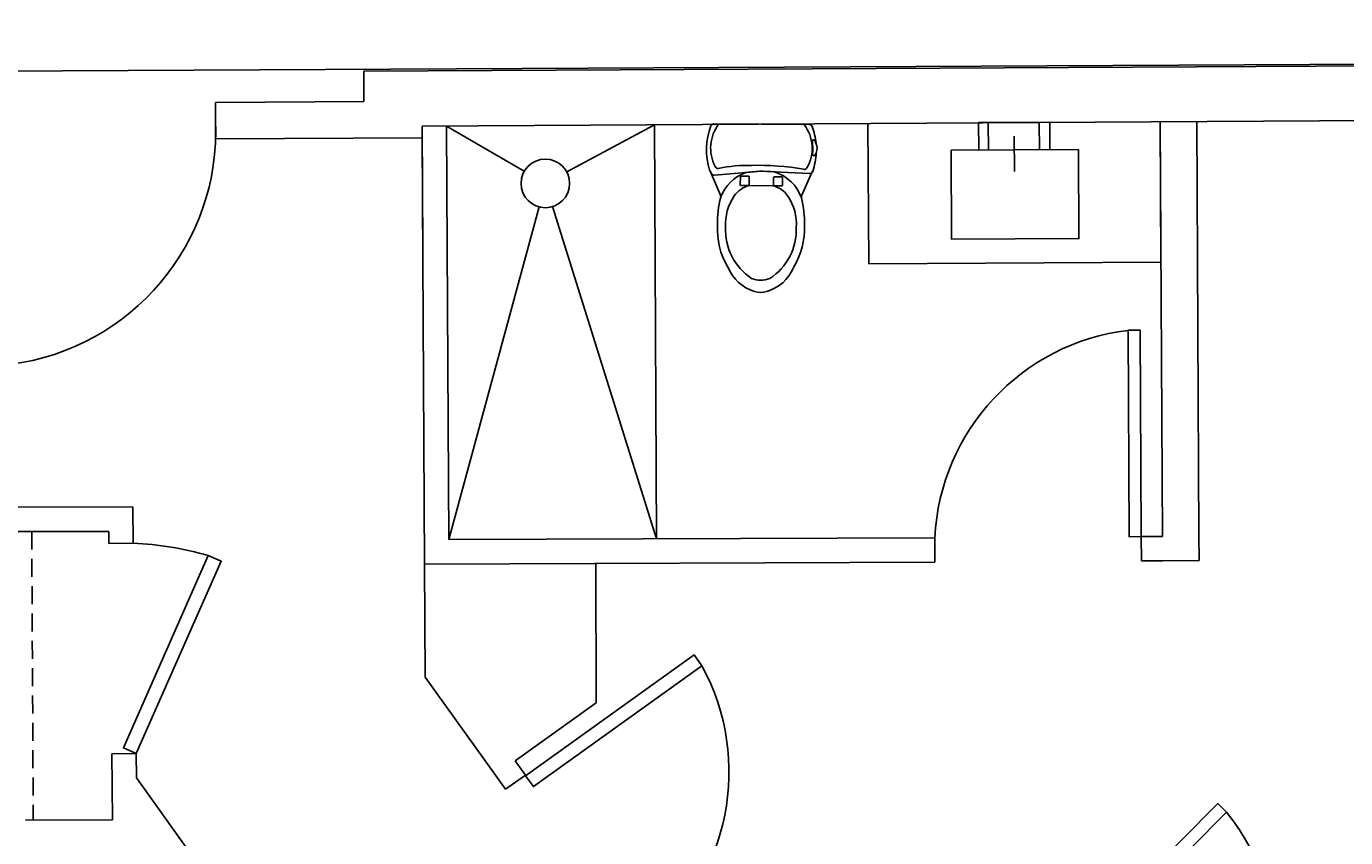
# Model space of a CAD drawing. Header units: inches. Extents: x -3371 to 2763, y -983 to 646.
# Tile 8 of 96: x -2275 to -2058, y -446 to -312. Entities that reach past the tile are written whole.
import ezdxf

# ---------------------------------------------------------------- set-up
doc = ezdxf.new("R2010")
doc.units = ezdxf.units.IN
doc.header["$LTSCALE"] = 12
doc.header["$MEASUREMENT"] = 0
doc.linetypes.add('DASHED2', pattern=[0.375, 0.25, -0.125])
doc.layers.add('Layer1', color=6, linetype='Continuous')
doc.layers.add('White', color=7, linetype='Continuous')
doc.styles.get("Standard").update_dxf_attribs({"font": 'arial.ttf'})

# ---------------------------------------------------------------- blocks, each defined once
blk = doc.blocks.new('Toilet')
at = {"layer": 'Layer1'}
for p, q in [((0, 7.85), (0, -7.85)), ((8.45, 7.69), (7.83, 1.22)), ((7.9, 8.33), (11.75, 6.67)), ((8.55, 2.1), (8.55, 3.31)), ((8.68, 3.43), (10, 3.43)), ((10.12, 3.31), (10.12, 1.98)), ((10.12, 1.98), (8.68, 1.98)), ((10.12, 1.96), (10.12, -1.96)), ((8.09, -7.96), (7.77, -0.93)), ((8.67, -3.38), (8.67, -2.17)), ((8.8, -2.04), (10, -2.04)), ((10.12, -2.17), (10.12, -3.38)), ((10, -3.5), (8.8, -3.5)), ((5.14, -8.66), (5.14, -8.68)), ((7.9, -8.33), (11.75, -6.67)), ((3.09, -8.97), (2.67, -8.83)), ((3.52, -9.12), (3.09, -8.97))]:
    blk.add_line(p, q, dxfattribs=at)
for centre, radius, start, end in [((4.23, -1.94), 10.98, 72.0093, 110.8809), ((3.96, 1.84), 6.51, 61.9036, 127.4811), ((0.5, 7.85), 0.5, 110.8809, 180), ((30.16, 2.09), 23.37, 167.8415, 181.2175), ((6.83, 7.12), 0.5, 347.8415, 66.4568), ((16.39, 23.19), 17.11, 239.1663, 241.3452), ((14.57, 0.04), 7.07, 110.614, 158.8768), ((7.95, 7.74), 0.5, 354.3991, 61.3452), ((11.94, 7.13), 0.5, 246.6149, 283.7922), ((16.21, -10.23), 17.38, 88.6877, 103.7922), ((17.3, -4.88), 12.04, 58.6706, 93.2996), ((14.2, 0.94), 4.21, 124.2214, 165.4704), ((16.43, -2.34), 8.17, 86.2077, 124.1855), ((17.43, -3.68), 9.5, 33.0103, 92.7874), ((23.82, 5.83), 0.5, 238.6706, 246.9637), ((20.92, -0.98), 6.91, 16.7064, 66.9637), ((977.5, -87.34), 973.7, 174.70875, 174.85345), ((8.44, 2.4), 0.5, 158.8768, 174.7087), ((8.68, 3.31), 0.125, 90, 180), ((10, 3.31), 0.125, 0, 90), ((48.18, 0.13), 41.41, 177.9658, 189.9025), ((980.66, 38.9), 973.7, 182.27708, 182.41207), ((8.68, 2.1), 0.125, 180, 270), ((10.25, 1.96), 0.125, 165.4704, 180), ((21.34, 0), 4.33, 339.7133, 20.2867), ((24.2, 0), 3.49, 343.2936, 16.7064), ((8.32, -2.06), 0.5, 182.4121, 197.9167), ((8.8, -2.17), 0.125, 90, 180), ((10, -2.17), 0.125, 0, 90), ((10.25, -1.96), 0.125, 180, 194.5296), ((14.2, -0.94), 4.21, 194.5296, 235.7786), ((17.43, 3.68), 9.5, 267.2126, 326.9897), ((20.92, 0.98), 6.91, 293.0363, 343.2936), ((14.57, -0.04), 7.07, 197.9167, 249.386), ((8.8, -3.38), 0.125, 180, 270), ((10, -3.38), 0.125, 270, 360), ((16.43, 2.34), 8.17, 235.8145, 273.7923), ((17.3, 4.88), 12.04, 266.7004, 301.3294), ((3.96, -1.84), 6.51, 232.5189, 299.2249), ((0.5, -7.85), 0.5, 180, 249.1191), ((4.23, 1.94), 10.98, 249.1191, 264.0159), ((2.72, -8.64), 0.25, 81.5967, 172.5157), ((2.72, -8.58), 0.25, 187.4843, 260.1389), ((4.03, 7), 15.45, 265.2536, 273.0955), ((4.23, 1.94), 10.98, 272.2119, 288.6784), ((4.89, -8.68), 0.25, 0, 95.4783), ((4.89, -8.66), 0.25, 272.0512, 0), ((6.9, -7.08), 0.5, 299.2249, 9.9025), ((16.39, -23.19), 17.11, 119.7442, 120.8337), ((7.59, -7.98), 0.5, 288.6784, 2.7585), ((11.95, -7.13), 0.503, 74.2259, 113.3295), ((16.21, 10.23), 17.38, 256.2698, 271.3123), ((3.93, -7.14), 2.03, 258.4491, 298.618)]:
    blk.add_arc(centre, radius, start, end, dxfattribs=at)
at = {"layer": 'Layer1', "flags": 8}
for tag, p in [('MODELNUMER', (0, 0)), ('TRADENAME', (0, 0)), ('PRODUCT', (0, -0.01)), ('MATERIAL', (0, -0.01))]:
    blk.add_attdef(tag, p, '', height=0.002, dxfattribs=at)

msp = doc.modelspace()

# ---------------------------------------------------------------- linework, layer by layer
for p, q in [((-874.89, -312.23), (-2292.69, -319.69)), ((-2192.89, -336.08), (-2205.68, -328.66)), ((-2185.9, -336.19), (-2171.45, -328.44)), ((-2190.47, -341.94), (-2205.32, -396.72)), ((-2171.13, -396.58), (-2188.23, -341.9))]:
    msp.add_line(p, q)
msp.add_circle((-2189.43, -338.08), 4)
at = {"layer": 'White', "color": 7}
for p, q in [((-2082.31, -318.89), (-2219.31, -319.61)), ((-1904.03, -317.79), (-2082.31, -318.89)), ((-2219.31, -319.61), (-2219.28, -324.61)), ((-2219.28, -324.61), (-2243.7, -324.74)), ((-2243.7, -324.74), (-2243.67, -330.74)), ((-1925.04, -326.92), (-2209.68, -328.68)), ((-2209.68, -328.68), (-2209.57, -348.61)), ((-2205.68, -328.66), (-2205.57, -348.59)), ((-2171.45, -328.44), (-2171.13, -396.58)), ((-2136.35, -328.18), (-2136.23, -351.29)), ((-2088.14, -351.03), (-2088.26, -327.93)), ((-2209.67, -330.56), (-2243.67, -330.74)), ((-2209.67, -330.56), (-2209.3, -400.73)), ((-2205.57, -348.59), (-2205.32, -396.72)), ((-2169.57, -347.46), (-2169.57, -347.46)), ((-2136.23, -351.29), (-2088.14, -351.03)), ((-2257.32, -391.34), (-2286.61, -391.38)), ((-2257.24, -397.32), (-2257.32, -391.34)), ((-2261.26, -395.35), (-2286.6, -395.38)), ((-2261.24, -397.37), (-2261.26, -395.35)), ((-2205.32, -396.72), (-2125.35, -396.4)), ((-2125.35, -396.4), (-2125.33, -400.4)), ((-2091.38, -396.22), (-2087.9, -396.2)), ((-2091.38, -396.22), (-2091.36, -400.22)), ((-2261.24, -397.37), (-2257.24, -397.32)), ((-2209.3, -400.73), (-2125.33, -400.4)), ((-2209.3, -400.73), (-2209.2, -419.34)), ((-2181.14, -400.58), (-2181.05, -423.58)), ((-2125.33, -400.4), (-2125.33, -400.4)), ((-2091.36, -400.22), (-2087.88, -400.2)), ((-2087.88, -400.2), (-2081.88, -400.17)), ((-2081.88, -400.17), (-2081.88, -399.89)), ((-2181.05, -423.58), (-2194.39, -433.14)), ((-2256.73, -431.93), (-2260.76, -431.99)), ((-2260.69, -437.26), (-2260.76, -431.99)), ((-2256.7, -435.95), (-2256.76, -431.93)), ((-2194.39, -433.14), (-2192.71, -435.48)), ((-2224.42, -480.99), (-2256.7, -435.95)), ((-2197.64, -435.47), (-2195.96, -437.81)), ((-2192.71, -435.48), (-2195.96, -437.81)), ((-2260.66, -442.84), (-2260.69, -437.26)), ((-2274.97, -442.91), (-2260.66, -442.84))]:
    msp.add_line(p, q, dxfattribs=at)
at = {"layer": 'White', "color": 7, "linetype": 'Continuous'}
for p, q in [((-2116.56, -328.08), (-2116.53, -332.58)), ((-2108.17, -328.03), (-2108.14, -332.53)), ((-2112.27, -330.3), (-2112.24, -336.14)), ((-2081.9, -396.17), (-2081.88, -399.89)), ((-2197.64, -435.47), (-2209.2, -419.34))]:
    msp.add_line(p, q, dxfattribs=at)
at = {"layer": 'White'}
for p, q in [((-2088.26, -327.92), (-2087.9, -396.2)), ((-2082.26, -327.89), (-2081.9, -396.17))]:
    msp.add_line(p, q, dxfattribs=at)
at = {"layer": 'White', "color": 7, "linetype": 'DASHED2'}
msp.add_line((-2273.93, -395.36), (-2273.68, -442.91), dxfattribs=at)
at = {"layer": 'White', "color": 7, "linetype": 'Continuous'}
for points in [[(-2118.14, -328.08), (-2106.43, -328.02), (-2106.4, -332.52), (-2118.12, -332.58)], [(-2122.66, -332.61), (-2101.72, -332.5), (-2101.64, -347.16), (-2122.58, -347.27)], [(-2091.38, -396.22), (-2091.56, -362.25), (-2093.56, -362.26), (-2093.38, -396.23)], [(-2256.73, -431.94), (-2258.86, -431), (-2244.89, -399.34), (-2242.76, -400.28)], [(-2192.68, -435.57), (-2191.39, -437.37), (-2163.66, -417.5), (-2164.95, -415.69)], [(-2102.8, -464.4), (-2078.78, -440.16), (-2077.35, -441.58), (-2101.38, -465.81)]]:
    msp.add_lwpolyline(points, close=True, dxfattribs=at)
for centre, radius, start, end in [((-2282.39, -329.44), 38.74, 277.3669, 2.5206), ((-2089.19, -398.21), 36.21, 96.9421, 177.1356), ((-2258.98, -446.54), 49.25, 73.3795, 87.9742), ((-2195.56, -434.94), 36.35, 308.783, 28.6719), ((-2108.33, -466.43), 39.71, 357.3996, 38.7379)]:
    msp.add_arc(centre, radius, start, end, dxfattribs=at)

# ---------------------------------------------------------------- block references
at = {"layer": 'White', "color": 7}
ref = msp.add_blockref('Toilet', (-2153.86, -328.33), dxfattribs=dict(at, xscale=-1, rotation=89.66977718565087))
ref.add_attrib('MODELNUMER', 'K-3322', (-2153.86, -328.34), dxfattribs={"layer": 'Layer1', "height": 0.002, "rotation": 89.6698})
ref.add_attrib('TRADENAME', 'GABRIELLE', (-2153.86, -328.35), dxfattribs={"layer": 'Layer1', "height": 0.002, "rotation": 89.6698})
ref.add_attrib('PRODUCT', 'TOILET', (-2153.86, -328.34), dxfattribs={"layer": 'Layer1', "height": 0.002, "rotation": 89.6698})
ref.add_attrib('MATERIAL', 'VITREOUS CHINA', (-2153.85, -328.36), dxfattribs={"layer": 'Layer1', "height": 0.002, "rotation": 89.6698})

doc.saveas('drawing.dxf')
